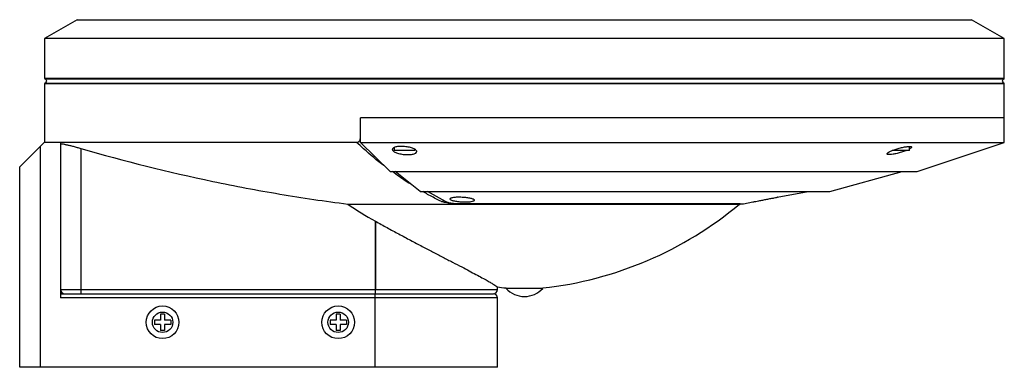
# Paper-space layout '_Posterior' of a CAD drawing. Header units: millimetres. Extents: x -124 to 118, y -91 to -6.
import ezdxf

# ---------------------------------------------------------------- set-up
doc = ezdxf.new("R2010")
doc.units = ezdxf.units.MM

psp = doc.layouts.new('_Posterior')

# ---------------------------------------------------------------- linework, layer by layer
at = {"color": 7, "linetype": 'Continuous', "lineweight": 25}
for p, q in [((-109.5, -5.54), (-117.5, -10.16)), ((-109.5, -5.54), (109.5, -5.54)), ((117.5, -10.16), (109.5, -5.54)), ((-117.5, -10.16), (-117.5, -19.87)), ((117.5, -10.16), (-117.5, -10.16)), ((117.5, -19.87), (117.5, -10.16)), ((-117.5, -21.21), (-117.5, -35.54)), ((117.5, -35.54), (117.5, -21.21)), ((-40.19, -35.54), (-40.19, -29.54)), ((117.5, -29.54), (-40.19, -29.54)), ((-123.61, -41.54), (-117.61, -35.54)), ((-41.13, -35.54), (-117.61, -35.54)), ((-113.61, -35.54), (-113.61, -73.54)), ((-40.19, -35.54), (117.5, -35.54)), ((-32.9, -42.68), (-40.19, -35.54)), ((96.19, -42.68), (117.5, -35.54)), ((-118.61, -36.54), (-118.61, -90.54)), ((-108.61, -37.02), (-108.61, -72.54)), ((-31.87, -36.79), (-31.87, -37.54)), ((-26.87, -37.54), (-31.87, -37.54)), ((-26.87, -37.54), (-26.87, -37.22)), ((94.31, -37.54), (90.01, -37.54)), ((94.31, -37.54), (94.31, -36.54)), ((-123.61, -90.54), (-123.61, -41.54)), ((-32.9, -42.68), (96.19, -42.68)), ((-25.56, -47.52), (-31.64, -42.68)), ((74.74, -47.52), (92.52, -42.68)), ((-25.56, -47.52), (74.74, -47.52)), ((-19.35, -49.98), (-23.77, -47.52)), ((61.9, -48.97), (69.49, -47.52)), ((-43.29, -50.62), (52.67, -50.62)), ((-15.65, -50.54), (53.65, -50.54)), ((53.65, -50.54), (55.94, -50.1)), ((-36.51, -72.54), (-36.51, -54.81)), ((-36.5, -54.81), (-36.5, -71.54)), ((-113.61, -71.54), (-6.61, -71.54)), ((-6.61, -71.54), (-6.61, -70.83)), ((-4.5, -71.15), (-4.5, -71.24)), ((4.5, -71.24), (-4.5, -71.24)), ((4.5, -71.24), (4.5, -71.15)), ((-113.61, -72.54), (-7.61, -72.54)), ((-6.61, -73.54), (-113.61, -73.54)), ((-36.6, -73.54), (-36.6, -72.54)), ((-36.6, -90.54), (-36.6, -73.54)), ((-6.61, -90.54), (-6.61, -73.54)), ((-89.11, -79.04), (-90.61, -79.04)), ((-90.61, -79.04), (-90.61, -80.04)), ((-88.11, -77.54), (-89.11, -77.54)), ((-89.11, -77.54), (-89.11, -79.04)), ((-88.11, -77.54), (-88.11, -79.04)), ((-86.61, -79.04), (-88.11, -79.04)), ((-86.61, -79.04), (-86.61, -80.04)), ((-46.11, -79.04), (-47.61, -79.04)), ((-47.61, -79.04), (-47.61, -80.04)), ((-45.11, -77.54), (-46.11, -77.54)), ((-46.11, -77.54), (-46.11, -79.04)), ((-45.11, -77.54), (-45.11, -79.04)), ((-43.61, -79.04), (-45.11, -79.04)), ((-43.61, -79.04), (-43.61, -80.04)), ((-89.11, -80.04), (-90.61, -80.04)), ((-89.11, -80.04), (-89.11, -81.54)), ((-88.11, -81.54), (-89.11, -81.54)), ((-86.61, -80.04), (-88.11, -80.04)), ((-88.11, -80.04), (-88.11, -81.54)), ((-46.11, -80.04), (-47.61, -80.04)), ((-46.11, -80.04), (-46.11, -81.54)), ((-45.11, -81.54), (-46.11, -81.54)), ((-45.11, -80.04), (-45.11, -81.54)), ((-43.61, -80.04), (-45.11, -80.04)), ((-6.61, -90.54), (-123.61, -90.54))]:
    psp.add_line(p, q, dxfattribs=at)
at = {"color": 8, "linetype": 'Continuous', "lineweight": 25}
for p, q in [((-117.5, -19.87), (117.5, -19.87)), ((117.5, -21.21), (-117.5, -21.21)), ((117.36, -20.06), (-117.36, -20.06)), ((-117.36, -21.02), (117.36, -21.02)), ((52.8, -50.6), (-15.41, -50.6))]:
    psp.add_line(p, q, dxfattribs=at)
at = {"color": 8, "linetype": 'Continuous', "lineweight": 25, "flags": 128}
psp.add_lwpolyline([(-15.41, -50.6), (-15.46, -50.56), (-15.47, -50.54)], dxfattribs=at)
at = {"color": 7, "linetype": 'Continuous', "lineweight": 25, "flags": 128}
for points in [[(52.67, -50.62), (52.69, -50.62), (52.7, -50.62), (52.72, -50.62), (52.74, -50.61), (52.75, -50.61), (52.77, -50.61), (52.79, -50.61), (52.8, -50.6)], [(52.8, -50.6), (52.97, -50.56), (53.03, -50.54)]]:
    psp.add_lwpolyline(points, dxfattribs=at)
at = {"color": 7, "linetype": 'Continuous', "lineweight": 25}
for centre, radius in [((-88.61, -79.54), 4), ((-88.61, -79.54), 2.5), ((-45.61, -79.54), 4), ((-45.61, -79.54), 2.5)]:
    psp.add_circle(centre, radius, dxfattribs=at)
for centre, radius, start, end in [((-117.3, -19.87), 0.2, 180, 253.3985), ((-117.3, -21.21), 0.2, 106.6015, 180), ((-117.5, -20.54), 0.5, 286.6015, 73.3985), ((117.5, -20.54), 0.5, 106.6015, 253.3985), ((117.3, -19.87), 0.2, 286.6015, 360), ((117.3, -21.21), 0.2, 0, 73.3985), ((-5.47, 19.03), 90.73, 276.3112, 309.8563), ((-112.61, -71.54), 1, 180, 270), ((-110.12, -71.79), 73.62, 359.4163, 0.1946), ((-7.61, -71.54), 1, 270, 0), ((5.47, 19.03), 90.73, 262.2895, 263.6888), ((0, -67.18), 6.06, 222.075, 317.925), ((-7.61, -73.54), 1, 0, 90)]:
    psp.add_arc(centre, radius, start, end, dxfattribs=at)
at = {"color": 8, "linetype": 'Continuous', "lineweight": 25}
psp.add_arc((-20.35, -49.01), 0.964, 270.3902, 309.031, dxfattribs=at)
at = {"color": 7, "linetype": 'Continuous', "lineweight": 25}
for points, knots in [([(-113.61, -35.91), (-113.61, -35.88), (-113.57, -35.87), (-113.44, -35.87), (-113.34, -35.87), (-113.08, -35.91), (-112.93, -35.93), (-112.65, -35.99), (-112.55, -36.01), (-112.34, -36.05), (-112.22, -36.08), (-111.87, -36.16), (-111.62, -36.22), (-111.07, -36.35), (-110.79, -36.42), (-110.19, -36.58), (-109.88, -36.67), (-109.25, -36.84), (-108.93, -36.93), (-108.61, -37.02)], [0, 0, 0, 0, 0.125, 0.125, 0.25, 0.25, 0.375, 0.375, 0.4375, 0.4375, 0.5, 0.5, 0.625, 0.625, 0.75, 0.75, 0.875, 0.875, 1, 1, 1, 1]), ([(-41.13, -35.54), (-41, -35.54), (-40.88, -35.51), (-40.65, -35.4), (-40.54, -35.32), (-40.37, -35.13), (-40.3, -35.01), (-40.21, -34.76), (-40.19, -34.63), (-40.19, -34.49)], [0, 0, 0, 0, 0.25, 0.25, 0.5, 0.5, 0.75, 0.75, 1, 1, 1, 1]), ([(-108.61, -37.02), (-97.99, -40.11), (-87.23, -42.8), (-70.9, -46.21), (-65.42, -47.24), (-57.15, -48.63), (-54.39, -49.07), (-48.84, -49.89), (-46.07, -50.27), (-43.29, -50.62)], [0, 0, 0, 0, 0.5, 0.5, 0.75, 0.75, 0.875, 0.875, 1, 1, 1, 1]), ([(-27.23, -38.4), (-27.37, -38.44), (-27.52, -38.46), (-27.85, -38.51), (-28.03, -38.52), (-28.4, -38.54), (-28.59, -38.54), (-28.99, -38.53), (-29.19, -38.52), (-29.59, -38.48), (-29.79, -38.46), (-30.19, -38.4), (-30.37, -38.36), (-30.74, -38.28), (-30.91, -38.23), (-31.23, -38.13), (-31.38, -38.07), (-31.65, -37.96), (-31.77, -37.9), (-31.98, -37.77), (-32.07, -37.71), (-32.22, -37.58), (-32.27, -37.52), (-32.35, -37.39), (-32.37, -37.33), (-32.37, -37.2), (-32.35, -37.14), (-32.28, -37.03), (-32.23, -36.97), (-32.08, -36.87), (-31.99, -36.82), (-31.78, -36.74), (-31.65, -36.7), (-31.38, -36.63), (-31.22, -36.61), (-30.89, -36.56), (-30.71, -36.55), (-30.34, -36.53), (-30.15, -36.53), (-29.75, -36.54), (-29.55, -36.55), (-29.15, -36.59), (-28.95, -36.61), (-28.56, -36.67), (-28.37, -36.7), (-28, -36.79), (-27.83, -36.83), (-27.51, -36.93), (-27.36, -36.98), (-27.09, -37.1), (-26.97, -37.15), (-26.75, -37.28), (-26.66, -37.34), (-26.52, -37.47), (-26.46, -37.53), (-26.39, -37.66), (-26.37, -37.72), (-26.37, -37.91), (-26.44, -38.03), (-26.66, -38.19), (-26.75, -38.24), (-26.96, -38.33), (-27.09, -38.37), (-27.23, -38.4)], [0, 0, 0, 0, 0.03125, 0.03125, 0.0625, 0.0625, 0.09375, 0.09375, 0.125, 0.125, 0.15625, 0.15625, 0.1875, 0.1875, 0.21875, 0.21875, 0.25, 0.25, 0.28125, 0.28125, 0.3125, 0.3125, 0.34375, 0.34375, 0.375, 0.375, 0.40625, 0.40625, 0.4375, 0.4375, 0.46875, 0.46875, 0.5, 0.5, 0.53125, 0.53125, 0.5625, 0.5625, 0.59375, 0.59375, 0.625, 0.625, 0.65625, 0.65625, 0.6875, 0.6875, 0.71875, 0.71875, 0.75, 0.75, 0.78125, 0.78125, 0.8125, 0.8125, 0.84375, 0.84375, 0.875, 0.875, 0.9375, 0.9375, 0.96875, 0.96875, 1, 1, 1, 1]), ([(93.46, -37.54), (93.41, -37.56), (93.09, -37.7), (92.31, -37.96), (91.24, -38.26), (90.24, -38.47), (89.46, -38.56), (88.96, -38.53), (88.76, -38.4), (88.87, -38.18), (89.29, -37.89), (90.02, -37.54), (90.98, -37.19), (92.05, -36.88), (93.09, -36.65), (93.94, -36.53), (94.53, -36.52), (94.83, -36.62), (94.81, -36.81), (94.59, -37), (94.35, -37.12), (94.31, -37.15)], [0, 0, 0, 0, 0.011763, 0.073763, 0.13544, 0.19474, 0.250785, 0.30438, 0.357369, 0.411665, 0.468589, 0.528443, 0.590286, 0.652166, 0.712034, 0.768881, 0.823181, 0.876418, 0.930314, 0.986272, 1, 1, 1, 1]), ([(-15.41, -50.6), (-15.65, -50.6), (-15.91, -50.6), (-16.42, -50.58), (-16.67, -50.57), (-17.17, -50.54), (-17.43, -50.52), (-17.92, -50.47), (-18.15, -50.45), (-18.61, -50.39), (-18.82, -50.36), (-19.22, -50.29), (-19.41, -50.25), (-19.74, -50.18), (-19.89, -50.14), (-20.15, -50.06), (-20.26, -50.02), (-20.35, -49.98)], [0, 0, 0, 0, 0.125, 0.125, 0.25, 0.25, 0.375, 0.375, 0.5, 0.5, 0.625, 0.625, 0.75, 0.75, 0.875, 0.875, 1, 1, 1, 1]), ([(-19.35, -49.98), (-19.28, -50.02), (-19.2, -50.05), (-19.01, -50.12), (-18.9, -50.16), (-18.65, -50.23), (-18.51, -50.26), (-18.21, -50.32), (-18.05, -50.35), (-17.71, -50.4), (-17.54, -50.42), (-17.17, -50.46), (-16.98, -50.48), (-16.6, -50.51), (-16.41, -50.52), (-16.03, -50.54), (-15.84, -50.54), (-15.65, -50.54)], [0, 0, 0, 0, 0.125, 0.125, 0.25, 0.25, 0.375, 0.375, 0.5, 0.5, 0.625, 0.625, 0.75, 0.75, 0.875, 0.875, 1, 1, 1, 1]), ([(-13.09, -50.02), (-13.23, -50.04), (-13.38, -50.06), (-13.7, -50.08), (-13.88, -50.09), (-14.24, -50.11), (-14.43, -50.11), (-14.82, -50.1), (-15.02, -50.1), (-15.61, -50.07), (-16.01, -50.03), (-16.55, -49.96), (-16.73, -49.94), (-17.06, -49.88), (-17.21, -49.85), (-17.49, -49.78), (-17.61, -49.75), (-17.83, -49.68), (-17.93, -49.64), (-18.16, -49.53), (-18.24, -49.45), (-18.25, -49.35), (-18.23, -49.31), (-18.16, -49.25), (-18.11, -49.21), (-17.96, -49.16), (-17.87, -49.13), (-17.66, -49.08), (-17.54, -49.06), (-17.26, -49.02), (-17.11, -49.01), (-16.79, -48.98), (-16.61, -48.97), (-16.25, -48.96), (-16.06, -48.96), (-15.67, -48.97), (-15.48, -48.97), (-15.08, -48.99), (-14.88, -49), (-14.49, -49.03), (-14.3, -49.05), (-13.94, -49.09), (-13.76, -49.12), (-13.44, -49.17), (-13.28, -49.2), (-13, -49.27), (-12.88, -49.3), (-12.66, -49.37), (-12.56, -49.4), (-12.41, -49.48), (-12.35, -49.51), (-12.27, -49.59), (-12.25, -49.62), (-12.24, -49.7), (-12.26, -49.73), (-12.33, -49.8), (-12.38, -49.83), (-12.6, -49.93), (-12.81, -49.98), (-13.09, -50.02)], [0, 0, 0, 0, 0.03125, 0.03125, 0.0625, 0.0625, 0.09375, 0.09375, 0.125, 0.125, 0.1875, 0.1875, 0.21875, 0.21875, 0.25, 0.25, 0.28125, 0.28125, 0.3125, 0.3125, 0.375, 0.375, 0.40625, 0.40625, 0.4375, 0.4375, 0.46875, 0.46875, 0.5, 0.5, 0.53125, 0.53125, 0.5625, 0.5625, 0.59375, 0.59375, 0.625, 0.625, 0.65625, 0.65625, 0.6875, 0.6875, 0.71875, 0.71875, 0.75, 0.75, 0.78125, 0.78125, 0.8125, 0.8125, 0.84375, 0.84375, 0.875, 0.875, 0.90625, 0.90625, 0.9375, 0.9375, 1, 1, 1, 1]), ([(55.94, -50.1), (55.94, -50.1), (55.88, -50.11), (56.1, -50.07), (56.6, -49.97), (57.38, -49.82), (58.33, -49.63), (59.37, -49.43), (60.36, -49.25), (61.19, -49.1), (61.72, -49), (61.96, -48.96), (61.91, -48.97), (61.9, -48.97)], [0, 0, 0, 0, 0.01386, 0.118455, 0.223196, 0.329332, 0.437439, 0.54719, 0.657533, 0.767194, 0.875271, 0.981594, 1, 1, 1, 1]), ([(-36.5, -54.81), (-35.55, -55.34), (-33.64, -56.39), (-30.76, -57.95), (-27.87, -59.48), (-25.1, -60.95), (-22.46, -62.33), (-19.97, -63.62), (-17.57, -64.86), (-15.42, -65.98), (-13.51, -66.97), (-11.85, -67.85), (-10.36, -68.65), (-9.14, -69.33), (-8.19, -69.88), (-7.46, -70.32), (-6.95, -70.65), (-6.62, -70.88), (-6.67, -70.85), (-6.69, -70.83)], [0, 0, 0, 0, 0.064943, 0.130356, 0.197298, 0.264794, 0.327123, 0.389945, 0.454412, 0.51949, 0.576092, 0.633155, 0.691754, 0.750922, 0.801698, 0.852883, 0.905446, 0.958536, 1, 1, 1, 1])]:
    psp.add_open_spline(points, degree=3, knots=knots, dxfattribs=at)
at = {"color": 8, "linetype": 'Continuous', "lineweight": 25}
for points, knots in [([(-34.37, -41.24), (-34.38, -41.23), (-36.07, -40.02), (-38.32, -38.07), (-40.55, -36.06), (-41.13, -35.54)], [0, 0, 0, 0, 0.003982, 0.743951, 1, 1, 1, 1]), ([(-27.56, -45.93), (-28.06, -45.64), (-29.67, -44.7), (-31.26, -43.5), (-32.35, -42.68)], [0, 0, 0, 0, 0.314978, 1, 1, 1, 1]), ([(-20.35, -49.98), (-20.57, -49.87), (-21.7, -49.32), (-23.23, -48.56), (-24.52, -47.77), (-24.92, -47.52)], [0, 0, 0, 0, 0.146989, 0.734968, 1, 1, 1, 1])]:
    psp.add_open_spline(points, degree=3, knots=knots, dxfattribs=at)
at = {"color": 7, "linetype": 'Continuous', "lineweight": 25}
for points in [[(-43.29, -50.62), (-41.1, -52.13), (-38.84, -53.53), (-36.51, -54.81)], [(-36.51, -54.81), (-36.51, -54.81), (-36.51, -54.81), (-36.5, -54.81)]]:
    psp.add_open_spline(points, degree=3, dxfattribs=at)

doc.saveas('drawing.dxf')
